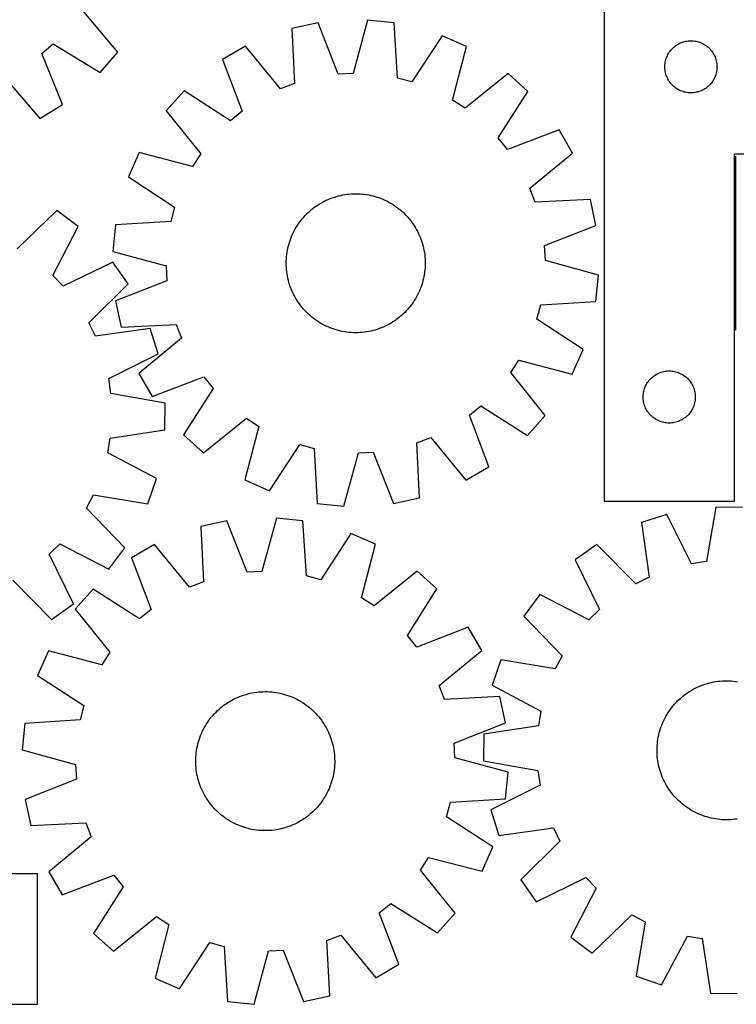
# Model space of a CAD drawing. Header units: millimetres. Extents: x 7 to 1493, y 7 to 2993.
# Tile 6 of 13: x 296 to 709, y 2116 to 2682. Entities that reach past the tile are written whole.
import ezdxf

# ---------------------------------------------------------------- set-up
doc = ezdxf.new("R2010")
doc.units = ezdxf.units.MM
doc.layers.add('COMMON', color=5, linetype='CONTINUOUS', true_color=0x0000ff)
doc.layers.add('CUT', color=7, linetype='CONTINUOUS', true_color=0x000000)

msp = doc.modelspace()

# ---------------------------------------------------------------- linework, layer by layer
at = {"layer": 'COMMON'}
msp.add_line((708.59915, 2603.580109), (708.59915, 2503.580109), dxfattribs=at)
at = {"layer": 'CUT'}
for p, q in [((632.84915, 2705.08011), (632.84915, 2405.08011)), ((352.833255, 2663.506791), (332.392011, 2687.819962)), ((468.178886, 2680.368729), (453.132557, 2677.153374)), ((479.757926, 2650.79001), (468.178886, 2680.368729)), ((496.676976, 2681.893425), (488.320024, 2651.248097)), ((511.980485, 2680.301837), (496.676976, 2681.893425)), ((513.85248, 2648.592684), (511.980485, 2680.301837)), ((453.132557, 2677.153374), (454.65455, 2645.425496)), ((539.554936, 2672.945514), (522.137076, 2646.382516)), ((553.617611, 2666.70278), (539.554936, 2672.945514)), ((676.142743, 2668.497416), (676.842342, 2668.824864)), ((676.842342, 2668.824864), (677.557869, 2669.115862)), ((677.557869, 2669.115862), (678.287428, 2669.369641)), ((678.287428, 2669.369641), (679.029083, 2669.585526)), ((679.029083, 2669.585526), (679.780869, 2669.762945)), ((679.780869, 2669.762945), (680.540792, 2669.901428)), ((680.540792, 2669.901428), (681.306835, 2670.000608)), ((681.306835, 2670.000608), (682.076969, 2670.060221)), ((682.076969, 2670.060221), (682.84915, 2670.08011)), ((682.84915, 2670.08011), (683.621332, 2670.060221)), ((683.621332, 2670.060221), (684.391465, 2670.000608)), ((684.391465, 2670.000608), (685.157509, 2669.901428)), ((685.157509, 2669.901428), (685.917431, 2669.762945)), ((685.917431, 2669.762945), (686.669217, 2669.585526)), ((686.669217, 2669.585526), (687.410873, 2669.369641)), ((687.410873, 2669.369641), (688.140432, 2669.115862)), ((688.140432, 2669.115862), (688.855959, 2668.824864)), ((688.855959, 2668.824864), (689.555557, 2668.497416)), ((309.144373, 2662.783705), (315.676829, 2668.337657)), ((315.676829, 2668.337657), (342.814597, 2651.829589)), ((342.814597, 2651.829589), (352.833255, 2663.506791)), ((426.500419, 2666.896909), (413.184109, 2659.189353)), ((446.653067, 2642.343995), (426.500419, 2666.896909)), ((545.599316, 2635.967106), (553.617611, 2666.70278)), ((669.989431, 2662.802002), (670.403995, 2663.453766)), ((670.403995, 2663.453766), (670.851562, 2664.083324)), ((670.851562, 2664.083324), (671.330944, 2664.689008)), ((671.330944, 2664.689008), (671.84087, 2665.26921)), ((671.84087, 2665.26921), (672.379988, 2665.822393)), ((672.379988, 2665.822393), (672.946868, 2666.347089)), ((672.946868, 2666.347089), (673.540008, 2666.841907)), ((673.540008, 2666.841907), (674.157834, 2667.305535)), ((674.157834, 2667.305535), (674.798707, 2667.736743)), ((674.798707, 2667.736743), (675.460929, 2668.134389)), ((675.460929, 2668.134389), (676.142743, 2668.497416)), ((689.555557, 2668.497416), (690.237371, 2668.134389)), ((690.237371, 2668.134389), (690.899593, 2667.736743)), ((690.899593, 2667.736743), (691.540467, 2667.305535)), ((691.540467, 2667.305535), (692.158292, 2666.841907)), ((692.158292, 2666.841907), (692.751432, 2666.347089)), ((692.751432, 2666.347089), (693.318313, 2665.822393)), ((693.318313, 2665.822393), (693.857431, 2665.26921)), ((693.857431, 2665.26921), (694.367357, 2664.689008)), ((694.367357, 2664.689008), (694.846739, 2664.083324)), ((694.846739, 2664.083324), (695.294305, 2663.453766)), ((695.294305, 2663.453766), (695.70887, 2662.802002)), ((321.071968, 2633.343813), (309.144373, 2662.783705)), ((413.184109, 2659.189353), (424.436064, 2629.484669)), ((667.97331, 2657.006085), (668.092181, 2657.769321)), ((668.092181, 2657.769321), (668.250185, 2658.525426)), ((668.250185, 2658.525426), (668.446902, 2659.272394)), ((668.446902, 2659.272394), (668.681812, 2660.008246)), ((668.681812, 2660.008246), (668.954291, 2660.731028)), ((668.954291, 2660.731028), (669.263616, 2661.438826)), ((669.263616, 2661.438826), (669.608968, 2662.129761)), ((669.608968, 2662.129761), (669.989431, 2662.802002)), ((695.70887, 2662.802002), (696.089332, 2662.129761)), ((696.089332, 2662.129761), (696.434684, 2661.438826)), ((696.434684, 2661.438826), (696.74401, 2660.731028)), ((696.74401, 2660.731028), (697.016489, 2660.008246)), ((697.016489, 2660.008246), (697.251398, 2659.272394)), ((697.251398, 2659.272394), (697.448116, 2658.525426)), ((697.448116, 2658.525426), (697.606119, 2657.769321)), ((697.606119, 2657.769321), (697.72499, 2657.006085)), ((667.854123, 2655.466329), (667.893887, 2656.237742)), ((667.854123, 2654.693891), (667.854123, 2655.466329)), ((667.893887, 2653.922478), (667.854123, 2654.693891)), ((667.893887, 2656.237742), (667.97331, 2657.006085)), ((667.97331, 2653.154135), (667.893887, 2653.922478)), ((668.092181, 2652.390899), (667.97331, 2653.154135)), ((668.250185, 2651.634794), (668.092181, 2652.390899)), ((668.446902, 2650.887825), (668.250185, 2651.634794)), ((697.448116, 2651.634794), (697.251398, 2650.887825)), ((697.606119, 2652.390899), (697.448116, 2651.634794)), ((697.72499, 2653.154135), (697.606119, 2652.390899)), ((697.72499, 2657.006085), (697.804413, 2656.237742)), ((697.804413, 2653.922478), (697.72499, 2653.154135)), ((697.804413, 2656.237742), (697.844177, 2655.466329)), ((697.844177, 2654.693891), (697.804413, 2653.922478)), ((697.844177, 2655.466329), (697.844177, 2654.693891)), ((287.226927, 2649.420207), (307.935205, 2625.33407)), ((488.320024, 2651.248097), (479.757926, 2650.79001)), ((522.137076, 2646.382516), (513.85248, 2648.592684)), ((577.569244, 2651.185528), (552.795456, 2631.30503)), ((589.014531, 2640.902729), (577.569244, 2651.185528)), ((668.681812, 2650.151974), (668.446902, 2650.887825)), ((668.954291, 2649.429192), (668.681812, 2650.151974)), ((669.263616, 2648.721394), (668.954291, 2649.429192)), ((669.608968, 2648.030459), (669.263616, 2648.721394)), ((669.989431, 2647.358218), (669.608968, 2648.030459)), ((670.403995, 2646.706454), (669.989431, 2647.358218)), ((670.851562, 2646.076896), (670.403995, 2646.706454)), ((671.330944, 2645.471212), (670.851562, 2646.076896)), ((694.846739, 2646.076896), (694.367357, 2645.471212)), ((695.294305, 2646.706454), (694.846739, 2646.076896)), ((695.70887, 2647.358218), (695.294305, 2646.706454)), ((696.089332, 2648.030459), (695.70887, 2647.358218)), ((696.434684, 2648.721394), (696.089332, 2648.030459)), ((696.74401, 2649.429192), (696.434684, 2648.721394)), ((697.016489, 2650.151974), (696.74401, 2649.429192)), ((697.251398, 2650.887825), (697.016489, 2650.151974)), ((391.024863, 2641.205091), (380.742065, 2629.759804)), ((417.778437, 2624.081394), (391.024863, 2641.205091)), ((454.65455, 2645.425496), (446.653067, 2642.343995)), ((571.890833, 2614.149155), (589.014531, 2640.902729)), ((671.84087, 2644.89101), (671.330944, 2645.471212)), ((672.379988, 2644.337827), (671.84087, 2644.89101)), ((672.946868, 2643.813131), (672.379988, 2644.337827)), ((673.540008, 2643.318313), (672.946868, 2643.813131)), ((674.157834, 2642.854685), (673.540008, 2643.318313)), ((674.798707, 2642.423477), (674.157834, 2642.854685)), ((675.460929, 2642.025831), (674.798707, 2642.423477)), ((676.142743, 2641.662804), (675.460929, 2642.025831)), ((676.842342, 2641.335356), (676.142743, 2641.662804)), ((677.557869, 2641.044358), (676.842342, 2641.335356)), ((678.287428, 2640.790579), (677.557869, 2641.044358)), ((679.029083, 2640.574694), (678.287428, 2640.790579)), ((679.780869, 2640.397275), (679.029083, 2640.574694)), ((680.540792, 2640.258792), (679.780869, 2640.397275)), ((681.306835, 2640.159612), (680.540792, 2640.258792)), ((685.157509, 2640.258792), (684.391465, 2640.159612)), ((685.917431, 2640.397275), (685.157509, 2640.258792)), ((686.669217, 2640.574694), (685.917431, 2640.397275)), ((687.410873, 2640.790579), (686.669217, 2640.574694)), ((688.140432, 2641.044358), (687.410873, 2640.790579)), ((688.855959, 2641.335356), (688.140432, 2641.044358)), ((689.555557, 2641.662804), (688.855959, 2641.335356)), ((690.237371, 2642.025831), (689.555557, 2641.662804)), ((690.899593, 2642.423477), (690.237371, 2642.025831)), ((691.540467, 2642.854685), (690.899593, 2642.423477)), ((692.158292, 2643.318313), (691.540467, 2642.854685)), ((692.751432, 2643.813131), (692.158292, 2643.318313)), ((693.318313, 2644.337827), (692.751432, 2643.813131)), ((693.857431, 2644.89101), (693.318313, 2644.337827)), ((694.367357, 2645.471212), (693.857431, 2644.89101)), ((552.795456, 2631.30503), (545.599316, 2635.967106)), ((682.076969, 2640.099999), (681.306835, 2640.159612)), ((682.84915, 2640.08011), (682.076969, 2640.099999)), ((683.621332, 2640.099999), (682.84915, 2640.08011)), ((684.391465, 2640.159612), (683.621332, 2640.099999)), ((307.935205, 2625.33407), (321.071968, 2633.343813)), ((380.742065, 2629.759804), (400.622562, 2604.986016)), ((424.436064, 2629.484669), (417.778437, 2624.081394)), ((606.998792, 2618.743484), (577.294108, 2607.491529)), ((614.706348, 2605.427173), (606.998792, 2618.743484)), ((577.294108, 2607.491529), (571.890833, 2614.149155)), ((365.224812, 2605.808172), (358.982078, 2591.745497)), ((395.960487, 2597.789877), (365.224812, 2605.808172)), ((400.622562, 2604.986016), (395.960487, 2597.789877)), ((590.153435, 2585.274526), (614.706348, 2605.427173)), ((707.84915, 2405.08011), (707.84915, 2605.08011)), ((707.84915, 2605.08011), (882.84915, 2605.08011)), ((358.982078, 2591.745497), (385.545076, 2574.327636)), ((593.234935, 2577.273043), (590.153435, 2585.274526)), ((471.763345, 2577.727029), (472.892637, 2578.278126)), ((472.892637, 2578.278126), (474.038681, 2578.793479)), ((474.038681, 2578.793479), (475.200348, 2579.27258)), ((475.200348, 2579.27258), (476.37649, 2579.714956)), ((476.37649, 2579.714956), (477.565947, 2580.12017)), ((477.565947, 2580.12017), (478.767546, 2580.487822)), ((478.767546, 2580.487822), (479.980099, 2580.817549)), ((479.980099, 2580.817549), (481.202412, 2581.109027)), ((481.202412, 2581.109027), (482.433276, 2581.361967)), ((482.433276, 2581.361967), (483.671479, 2581.57612)), ((483.671479, 2581.57612), (484.915797, 2581.751274)), ((484.915797, 2581.751274), (486.165003, 2581.887257)), ((486.165003, 2581.887257), (487.417864, 2581.983935)), ((487.417864, 2581.983935), (488.673143, 2582.041211)), ((488.673143, 2582.041211), (489.929602, 2582.05903)), ((489.929602, 2582.05903), (491.186001, 2582.037374)), ((491.186001, 2582.037374), (492.4411, 2581.976264)), ((492.4411, 2581.976264), (493.693659, 2581.87576)), ((493.693659, 2581.87576), (494.942444, 2581.735962)), ((494.942444, 2581.735962), (496.186222, 2581.557008)), ((496.186222, 2581.557008), (497.423764, 2581.339074)), ((497.423764, 2581.339074), (498.653851, 2581.082376)), ((498.653851, 2581.082376), (499.875267, 2580.787166)), ((499.875267, 2580.787166), (501.086808, 2580.453737)), ((501.086808, 2580.453737), (502.287278, 2580.082416)), ((502.287278, 2580.082416), (503.475492, 2579.673571)), ((503.475492, 2579.673571), (504.650278, 2579.227605)), ((504.650278, 2579.227605), (505.810475, 2578.744958)), ((505.810475, 2578.744958), (506.95494, 2578.226107)), ((506.95494, 2578.226107), (508.082543, 2577.671563)), ((624.962814, 2578.795036), (593.234935, 2577.273043)), ((628.178168, 2563.748706), (624.962814, 2578.795036)), ((317.780853, 2572.337629), (294.910443, 2550.294057)), ((330.110825, 2563.134242), (317.780853, 2572.337629)), ((385.545076, 2574.327636), (383.334909, 2566.04304)), ((463.461894, 2572.103881), (464.418654, 2572.918508)), ((464.418654, 2572.918508), (465.40053, 2573.70268)), ((465.40053, 2573.70268), (466.406553, 2574.455624)), ((466.406553, 2574.455624), (467.43573, 2575.176597)), ((467.43573, 2575.176597), (468.487046, 2575.864886)), ((468.487046, 2575.864886), (469.559463, 2576.519813)), ((469.559463, 2576.519813), (470.651922, 2577.140731)), ((470.651922, 2577.140731), (471.763345, 2577.727029)), ((508.082543, 2577.671563), (509.192171, 2577.081874)), ((509.192171, 2577.081874), (510.282728, 2576.457622)), ((510.282728, 2576.457622), (511.35314, 2575.799423)), ((511.35314, 2575.799423), (512.402348, 2575.107925)), ((512.402348, 2575.107925), (513.429319, 2574.383813)), ((513.429319, 2574.383813), (514.433037, 2573.6278)), ((514.433037, 2573.6278), (515.412514, 2572.840632)), ((515.412514, 2572.840632), (516.366781, 2572.023087)), ((457.54378, 2565.619879), (458.299793, 2566.623598)), ((458.299793, 2566.623598), (459.08696, 2567.603074)), ((459.08696, 2567.603074), (459.904505, 2568.557342)), ((459.904505, 2568.557342), (460.751621, 2569.485459)), ((460.751621, 2569.485459), (461.627472, 2570.386509)), ((461.627472, 2570.386509), (462.531194, 2571.259604)), ((462.531194, 2571.259604), (463.461894, 2572.103881)), ((516.366781, 2572.023087), (517.294898, 2571.175971)), ((517.294898, 2571.175971), (518.195949, 2570.30012)), ((518.195949, 2570.30012), (519.069044, 2569.396399)), ((519.069044, 2569.396399), (519.913321, 2568.465699)), ((519.913321, 2568.465699), (520.727948, 2567.508939)), ((520.727948, 2567.508939), (521.51212, 2566.527062)), ((315.481833, 2534.939076), (330.110825, 2563.134242)), ((351.625756, 2564.171046), (350.034168, 2548.867537)), ((383.334909, 2566.04304), (351.625756, 2564.171046)), ((454.256029, 2560.273104), (454.845718, 2561.382731)), ((454.845718, 2561.382731), (455.469971, 2562.473289)), ((455.469971, 2562.473289), (456.12817, 2563.5437)), ((456.12817, 2563.5437), (456.819667, 2564.592909)), ((456.819667, 2564.592909), (457.54378, 2565.619879)), ((521.51212, 2566.527062), (522.265064, 2565.521039)), ((522.265064, 2565.521039), (522.986036, 2564.491862)), ((522.986036, 2564.491862), (523.674325, 2563.440546)), ((523.674325, 2563.440546), (524.329252, 2562.36813)), ((524.329252, 2562.36813), (524.950171, 2561.275671)), ((524.950171, 2561.275671), (525.536468, 2560.164247)), ((598.59945, 2552.169667), (628.178168, 2563.748706)), ((451.845176, 2554.477838), (452.254021, 2555.666053)), ((452.254021, 2555.666053), (452.699987, 2556.840838)), ((452.699987, 2556.840838), (453.182634, 2558.001036)), ((453.182634, 2558.001036), (453.701485, 2559.145501)), ((453.701485, 2559.145501), (454.256029, 2560.273104)), ((525.536468, 2560.164247), (526.087565, 2559.034956)), ((526.087565, 2559.034956), (526.602918, 2557.888911)), ((526.602918, 2557.888911), (527.082019, 2556.727245)), ((527.082019, 2556.727245), (527.524395, 2555.551103)), ((527.524395, 2555.551103), (527.929609, 2554.361645)), ((450.370584, 2548.376782), (450.588518, 2549.614325)), ((450.588518, 2549.614325), (450.845217, 2550.844411)), ((450.845217, 2550.844411), (451.140426, 2552.065828)), ((451.140426, 2552.065828), (451.473856, 2553.277369)), ((451.473856, 2553.277369), (451.845176, 2554.477838)), ((527.929609, 2554.361645), (528.297261, 2553.160047)), ((528.297261, 2553.160047), (528.626989, 2551.947493)), ((528.626989, 2551.947493), (528.918466, 2550.725181)), ((528.918466, 2550.725181), (529.171407, 2549.494316)), ((599.057536, 2543.607568), (598.59945, 2552.169667)), ((350.034168, 2548.867537), (380.679496, 2540.510585)), ((449.890219, 2543.376562), (449.951329, 2544.63166)), ((449.951329, 2544.63166), (450.051833, 2545.88422)), ((450.051833, 2545.88422), (450.19163, 2547.133005)), ((450.19163, 2547.133005), (450.370584, 2548.376782)), ((529.171407, 2549.494316), (529.38556, 2548.256114)), ((529.38556, 2548.256114), (529.560714, 2547.011795)), ((529.560714, 2547.011795), (529.696697, 2545.762589)), ((529.696697, 2545.762589), (529.793374, 2544.509729)), ((529.793374, 2544.509729), (529.850651, 2543.254449)), ((350.029047, 2542.695791), (321.466156, 2528.798454)), ((358.911544, 2530.132679), (350.029047, 2542.695791)), ((380.679496, 2540.510585), (381.137582, 2531.948486)), ((449.868563, 2542.120163), (449.890219, 2543.376562)), ((449.886381, 2540.863704), (449.868563, 2542.120163)), ((449.943658, 2539.608425), (449.886381, 2540.863704)), ((450.040335, 2538.355564), (449.943658, 2539.608425)), ((450.176318, 2537.106358), (450.040335, 2538.355564)), ((529.685199, 2538.233933), (529.545402, 2536.985148)), ((529.785703, 2539.486493), (529.685199, 2538.233933)), ((529.846813, 2540.741591), (529.785703, 2539.486493)), ((529.868469, 2541.99799), (529.846813, 2540.741591)), ((529.850651, 2543.254449), (529.868469, 2541.99799)), ((629.702864, 2535.250616), (599.057536, 2543.607568)), ((321.466156, 2528.798454), (315.481833, 2534.939076)), ((450.351472, 2535.86204), (450.176318, 2537.106358)), ((450.565625, 2534.623837), (450.351472, 2535.86204)), ((450.818565, 2533.392972), (450.565625, 2534.623837)), ((451.110043, 2532.17066), (450.818565, 2533.392972)), ((528.891815, 2533.273742), (528.596606, 2532.052325)), ((529.148514, 2534.503828), (528.891815, 2533.273742)), ((529.366447, 2535.741371), (529.148514, 2534.503828)), ((529.545402, 2536.985148), (529.366447, 2535.741371)), ((628.111276, 2519.947107), (629.702864, 2535.250616)), ((336.285761, 2507.83809), (358.911544, 2530.132679)), ((381.137582, 2531.948486), (351.558863, 2520.369447)), ((451.439771, 2530.958106), (451.110043, 2532.17066)), ((451.807423, 2529.756508), (451.439771, 2530.958106)), ((452.212637, 2528.567051), (451.807423, 2529.756508)), ((452.655013, 2527.390908), (452.212637, 2528.567051)), ((453.134113, 2526.229242), (452.655013, 2527.390908)), ((527.037045, 2527.277315), (526.554398, 2526.117117)), ((527.483011, 2528.452101), (527.037045, 2527.277315)), ((527.891856, 2529.640315), (527.483011, 2528.452101)), ((528.263176, 2530.840785), (527.891856, 2529.640315)), ((528.596606, 2532.052325), (528.263176, 2530.840785)), ((453.649467, 2525.083197), (453.134113, 2526.229242)), ((454.200564, 2523.953906), (453.649467, 2525.083197)), ((454.786861, 2522.842482), (454.200564, 2523.953906)), ((455.40778, 2521.750023), (454.786861, 2522.842482)), ((456.062707, 2520.677607), (455.40778, 2521.750023)), ((524.267061, 2521.644864), (523.608862, 2520.574453)), ((524.891314, 2522.735422), (524.267061, 2521.644864)), ((525.481003, 2523.845049), (524.891314, 2522.735422)), ((526.035547, 2524.972652), (525.481003, 2523.845049)), ((526.554398, 2526.117117), (526.035547, 2524.972652)), ((351.558863, 2520.369447), (354.774218, 2505.323117)), ((456.750996, 2519.626291), (456.062707, 2520.677607)), ((457.471968, 2518.597114), (456.750996, 2519.626291)), ((458.224912, 2517.591091), (457.471968, 2518.597114)), ((459.009084, 2516.609215), (458.224912, 2517.591091)), ((459.823711, 2515.652454), (459.009084, 2516.609215)), ((460.667988, 2514.721754), (459.823711, 2515.652454)), ((519.832527, 2515.560811), (518.985411, 2514.632694)), ((520.650072, 2516.515079), (519.832527, 2515.560811)), ((521.437239, 2517.494555), (520.650072, 2516.515079)), ((522.193252, 2518.498274), (521.437239, 2517.494555)), ((522.917365, 2519.525244), (522.193252, 2518.498274)), ((523.608862, 2520.574453), (522.917365, 2519.525244)), ((594.191956, 2509.790517), (596.402123, 2518.075113)), ((596.402123, 2518.075113), (628.111276, 2519.947107)), ((461.541083, 2513.818033), (460.667988, 2514.721754)), ((462.442134, 2512.942182), (461.541083, 2513.818033)), ((463.370251, 2512.095066), (462.442134, 2512.942182)), ((464.324518, 2511.277521), (463.370251, 2512.095066)), ((465.303995, 2510.490353), (464.324518, 2511.277521)), ((466.307713, 2509.73434), (465.303995, 2510.490353)), ((514.336502, 2510.415473), (513.330479, 2509.662529)), ((515.318378, 2511.199645), (514.336502, 2510.415473)), ((516.275138, 2512.014272), (515.318378, 2511.199645)), ((517.205838, 2512.858549), (516.275138, 2512.014272)), ((518.10956, 2513.731644), (517.205838, 2512.858549)), ((518.985411, 2514.632694), (518.10956, 2513.731644)), ((340.079633, 2500.148754), (336.285761, 2507.83809)), ((371.539071, 2504.539488), (340.079633, 2500.148754)), ((354.774218, 2505.323117), (386.502097, 2506.84511)), ((376.104612, 2489.846416), (371.539071, 2504.539488)), ((386.502097, 2506.84511), (389.583597, 2498.843628)), ((467.334684, 2509.010228), (466.307713, 2509.73434)), ((468.383892, 2508.318731), (467.334684, 2509.010228)), ((469.454303, 2507.660531), (468.383892, 2508.318731)), ((470.544861, 2507.036279), (469.454303, 2507.660531)), ((471.654489, 2506.44659), (470.544861, 2507.036279)), ((472.782092, 2505.892046), (471.654489, 2506.44659)), ((473.926557, 2505.373195), (472.782092, 2505.892046)), ((475.086754, 2504.890548), (473.926557, 2505.373195)), ((476.26154, 2504.444582), (475.086754, 2504.890548)), ((477.449754, 2504.035737), (476.26154, 2504.444582)), ((503.360542, 2504.403197), (502.171085, 2503.997984)), ((504.536684, 2504.845573), (503.360542, 2504.403197)), ((505.698351, 2505.324674), (504.536684, 2504.845573)), ((506.844395, 2505.840027), (505.698351, 2505.324674)), ((507.973686, 2506.391125), (506.844395, 2505.840027)), ((509.08511, 2506.977422), (507.973686, 2506.391125)), ((510.177569, 2507.59834), (509.08511, 2506.977422)), ((511.249986, 2508.253267), (510.177569, 2507.59834)), ((512.301302, 2508.941557), (511.249986, 2508.253267)), ((513.330479, 2509.662529), (512.301302, 2508.941557)), ((620.754954, 2492.372656), (594.191956, 2509.790517)), ((389.583597, 2498.843628), (365.030684, 2478.69098)), ((478.650224, 2503.664416), (477.449754, 2504.035737)), ((479.861765, 2503.330987), (478.650224, 2503.664416)), ((481.083181, 2503.035777), (479.861765, 2503.330987)), ((482.313268, 2502.779079), (481.083181, 2503.035777)), ((483.55081, 2502.561145), (482.313268, 2502.779079)), ((484.794588, 2502.382191), (483.55081, 2502.561145)), ((486.043373, 2502.242393), (484.794588, 2502.382191)), ((487.295932, 2502.14189), (486.043373, 2502.242393)), ((488.551031, 2502.08078), (487.295932, 2502.14189)), ((489.80743, 2502.059123), (488.551031, 2502.08078)), ((491.063889, 2502.076942), (489.80743, 2502.059123)), ((492.319168, 2502.134218), (491.063889, 2502.076942)), ((493.572029, 2502.230896), (492.319168, 2502.134218)), ((494.821235, 2502.366879), (493.572029, 2502.230896)), ((496.065553, 2502.542033), (494.821235, 2502.366879)), ((497.303755, 2502.756186), (496.065553, 2502.542033)), ((498.53462, 2503.009126), (497.303755, 2502.756186)), ((499.756933, 2503.300604), (498.53462, 2503.009126)), ((500.969486, 2503.630331), (499.756933, 2503.300604)), ((502.171085, 2503.997984), (500.969486, 2503.630331)), ((347.696806, 2475.634754), (376.104612, 2489.846416)), ((614.51222, 2478.309982), (620.754954, 2492.372656)), ((579.11447, 2479.132137), (583.776545, 2486.328277)), ((583.776545, 2486.328277), (614.51222, 2478.309982)), ((365.030684, 2478.69098), (372.73824, 2465.374669)), ((372.73824, 2465.374669), (402.442924, 2476.626624)), ((402.442924, 2476.626624), (407.846199, 2469.968998)), ((598.994967, 2454.358349), (579.11447, 2479.132137)), ((659.879988, 2475.822393), (660.446868, 2476.347089)), ((660.446868, 2476.347089), (661.040008, 2476.841907)), ((661.040008, 2476.841907), (661.657834, 2477.305535)), ((661.657834, 2477.305535), (662.298707, 2477.736743)), ((662.298707, 2477.736743), (662.960929, 2478.134389)), ((662.960929, 2478.134389), (663.642743, 2478.497416)), ((663.642743, 2478.497416), (664.342342, 2478.824864)), ((664.342342, 2478.824864), (665.057869, 2479.115862)), ((665.057869, 2479.115862), (665.787428, 2479.369641)), ((665.787428, 2479.369641), (666.529083, 2479.585526)), ((666.529083, 2479.585526), (667.280869, 2479.762945)), ((667.280869, 2479.762945), (668.040792, 2479.901428)), ((668.040792, 2479.901428), (668.806835, 2480.000608)), ((668.806835, 2480.000608), (669.576969, 2480.060221)), ((669.576969, 2480.060221), (670.34915, 2480.08011)), ((670.34915, 2480.08011), (671.121332, 2480.060221)), ((671.121332, 2480.060221), (671.891465, 2480.000608)), ((671.891465, 2480.000608), (672.657509, 2479.901428)), ((672.657509, 2479.901428), (673.417431, 2479.762945)), ((673.417431, 2479.762945), (674.169217, 2479.585526)), ((674.169217, 2479.585526), (674.910873, 2479.369641)), ((674.910873, 2479.369641), (675.640432, 2479.115862)), ((675.640432, 2479.115862), (676.355959, 2478.824864)), ((676.355959, 2478.824864), (677.055557, 2478.497416)), ((677.055557, 2478.497416), (677.737371, 2478.134389)), ((677.737371, 2478.134389), (678.399593, 2477.736743)), ((678.399593, 2477.736743), (679.040467, 2477.305535)), ((679.040467, 2477.305535), (679.658292, 2476.841907)), ((679.658292, 2476.841907), (680.251432, 2476.347089)), ((680.251432, 2476.347089), (680.818313, 2475.822393)), ((348.928858, 2467.149389), (347.696806, 2475.634754)), ((656.181812, 2470.008246), (656.454291, 2470.731028)), ((656.454291, 2470.731028), (656.763616, 2471.438826)), ((656.763616, 2471.438826), (657.108968, 2472.129761)), ((657.108968, 2472.129761), (657.489431, 2472.802002)), ((657.489431, 2472.802002), (657.903995, 2473.453766)), ((657.903995, 2473.453766), (658.351562, 2474.083324)), ((658.351562, 2474.083324), (658.830944, 2474.689008)), ((658.830944, 2474.689008), (659.34087, 2475.26921)), ((659.34087, 2475.26921), (659.879988, 2475.822393)), ((680.818313, 2475.822393), (681.357431, 2475.26921)), ((681.357431, 2475.26921), (681.867357, 2474.689008)), ((681.867357, 2474.689008), (682.346739, 2474.083324)), ((682.346739, 2474.083324), (682.794305, 2473.453766)), ((682.794305, 2473.453766), (683.20887, 2472.802002)), ((683.20887, 2472.802002), (683.589332, 2472.129761)), ((683.589332, 2472.129761), (683.934684, 2471.438826)), ((683.934684, 2471.438826), (684.24401, 2470.731028)), ((684.24401, 2470.731028), (684.516489, 2470.008246)), ((380.205372, 2461.603725), (348.928858, 2467.149389)), ((407.846199, 2469.968998), (390.722501, 2443.215424)), ((655.354123, 2465.466329), (655.393887, 2466.237742)), ((655.354123, 2464.693891), (655.354123, 2465.466329)), ((655.393887, 2463.922478), (655.354123, 2464.693891)), ((655.393887, 2466.237742), (655.47331, 2467.006085)), ((655.47331, 2467.006085), (655.592181, 2467.769321)), ((655.592181, 2467.769321), (655.750185, 2468.525426)), ((655.750185, 2468.525426), (655.946902, 2469.272394)), ((655.946902, 2469.272394), (656.181812, 2470.008246)), ((684.516489, 2470.008246), (684.751398, 2469.272394)), ((684.751398, 2469.272394), (684.948116, 2468.525426)), ((684.948116, 2468.525426), (685.106119, 2467.769321)), ((685.106119, 2467.769321), (685.22499, 2467.006085)), ((685.22499, 2467.006085), (685.304413, 2466.237742)), ((685.304413, 2466.237742), (685.344177, 2465.466329)), ((685.344177, 2464.693891), (685.304413, 2463.922478)), ((685.344177, 2465.466329), (685.344177, 2464.693891)), ((380.007051, 2446.218953), (380.205372, 2461.603725)), ((555.300968, 2454.633484), (561.958595, 2460.036759)), ((561.958595, 2460.036759), (588.712169, 2442.913062)), ((655.47331, 2463.154135), (655.393887, 2463.922478)), ((655.592181, 2462.390899), (655.47331, 2463.154135)), ((655.750185, 2461.634794), (655.592181, 2462.390899)), ((655.946902, 2460.887825), (655.750185, 2461.634794)), ((656.181812, 2460.151974), (655.946902, 2460.887825)), ((656.454291, 2459.429192), (656.181812, 2460.151974)), ((656.763616, 2458.721394), (656.454291, 2459.429192)), ((684.24401, 2459.429192), (683.934684, 2458.721394)), ((684.516489, 2460.151974), (684.24401, 2459.429192)), ((684.751398, 2460.887825), (684.516489, 2460.151974)), ((684.948116, 2461.634794), (684.751398, 2460.887825)), ((685.106119, 2462.390899), (684.948116, 2461.634794)), ((685.22499, 2463.154135), (685.106119, 2462.390899)), ((685.304413, 2463.922478), (685.22499, 2463.154135)), ((566.552923, 2424.9288), (555.300968, 2454.633484)), ((588.712169, 2442.913062), (598.994967, 2454.358349)), ((657.108968, 2458.030459), (656.763616, 2458.721394)), ((657.489431, 2457.358218), (657.108968, 2458.030459)), ((657.903995, 2456.706454), (657.489431, 2457.358218)), ((658.351562, 2456.076896), (657.903995, 2456.706454)), ((658.830944, 2455.471212), (658.351562, 2456.076896)), ((659.34087, 2454.89101), (658.830944, 2455.471212)), ((659.879988, 2454.337827), (659.34087, 2454.89101)), ((660.446868, 2453.813131), (659.879988, 2454.337827)), ((661.040008, 2453.318313), (660.446868, 2453.813131)), ((661.657834, 2452.854685), (661.040008, 2453.318313)), ((679.658292, 2453.318313), (679.040467, 2452.854685)), ((680.251432, 2453.813131), (679.658292, 2453.318313)), ((680.818313, 2454.337827), (680.251432, 2453.813131)), ((681.357431, 2454.89101), (680.818313, 2454.337827)), ((681.867357, 2455.471212), (681.357431, 2454.89101)), ((682.346739, 2456.076896), (681.867357, 2455.471212)), ((682.794305, 2456.706454), (682.346739, 2456.076896)), ((683.20887, 2457.358218), (682.794305, 2456.706454)), ((683.589332, 2458.030459), (683.20887, 2457.358218)), ((683.934684, 2458.721394), (683.589332, 2458.030459)), ((402.167788, 2432.932625), (426.941576, 2452.813123)), ((434.137716, 2448.151047), (426.119421, 2417.415373)), ((426.941576, 2452.813123), (434.137716, 2448.151047)), ((662.298707, 2452.423477), (661.657834, 2452.854685)), ((662.960929, 2452.025831), (662.298707, 2452.423477)), ((663.642743, 2451.662804), (662.960929, 2452.025831)), ((664.342342, 2451.335356), (663.642743, 2451.662804)), ((665.057869, 2451.044358), (664.342342, 2451.335356)), ((665.787428, 2450.790579), (665.057869, 2451.044358)), ((666.529083, 2450.574694), (665.787428, 2450.790579)), ((667.280869, 2450.397275), (666.529083, 2450.574694)), ((668.040792, 2450.258792), (667.280869, 2450.397275)), ((668.806835, 2450.159612), (668.040792, 2450.258792)), ((669.576969, 2450.099999), (668.806835, 2450.159612)), ((670.34915, 2450.08011), (669.576969, 2450.099999)), ((671.121332, 2450.099999), (670.34915, 2450.08011)), ((671.891465, 2450.159612), (671.121332, 2450.099999)), ((672.657509, 2450.258792), (671.891465, 2450.159612)), ((673.417431, 2450.397275), (672.657509, 2450.258792)), ((674.169217, 2450.574694), (673.417431, 2450.397275)), ((674.910873, 2450.790579), (674.169217, 2450.574694)), ((675.640432, 2451.044358), (674.910873, 2450.790579)), ((676.355959, 2451.335356), (675.640432, 2451.044358)), ((677.055557, 2451.662804), (676.355959, 2451.335356)), ((677.737371, 2452.025831), (677.055557, 2451.662804)), ((678.399593, 2452.423477), (677.737371, 2452.025831)), ((679.040467, 2452.854685), (678.399593, 2452.423477)), ((348.597977, 2441.481354), (380.007051, 2446.218953)), ((390.722501, 2443.215424), (402.167788, 2432.932625)), ((347.147606, 2433.030567), (348.597977, 2441.481354)), ((440.182096, 2411.172639), (457.599956, 2437.735637)), ((457.599956, 2437.735637), (465.884552, 2435.525469)), ((525.082482, 2438.692658), (533.083965, 2441.774158)), ((526.604475, 2406.964779), (525.082482, 2438.692658)), ((533.083965, 2441.774158), (553.236613, 2417.221244)), ((375.179635, 2418.091353), (347.147606, 2433.030567)), ((465.884552, 2435.525469), (467.756546, 2403.816316)), ((483.060056, 2402.224729), (491.417008, 2432.870056)), ((491.417008, 2432.870056), (499.979106, 2433.328143)), ((499.979106, 2433.328143), (511.558146, 2403.749424)), ((553.236613, 2417.221244), (566.552923, 2424.9288)), ((370.236864, 2403.52085), (375.179635, 2418.091353)), ((426.119421, 2417.415373), (440.182096, 2411.172639)), ((334.910239, 2401.132077), (338.901061, 2408.721063)), ((338.901061, 2408.721063), (370.236864, 2403.52085)), ((467.756546, 2403.816316), (483.060056, 2402.224729)), ((511.558146, 2403.749424), (526.604475, 2406.964779)), ((632.84915, 2405.08011), (707.84915, 2405.08011)), ((356.953812, 2378.261666), (334.910239, 2401.132077)), ((668.993817, 2397.503937), (654.307607, 2392.916371)), ((683.248057, 2369.117472), (668.993817, 2397.503937)), ((697.230328, 2401.64704), (691.731565, 2370.362245)), ((712.61538, 2401.471786), (697.230328, 2401.64704)), ((415.687551, 2393.791081), (400.65028, 2390.533625)), ((427.349334, 2364.244887), (415.687551, 2393.791081)), ((444.181262, 2395.395534), (435.910117, 2364.726936)), ((459.489166, 2393.846787), (444.181262, 2395.395534)), ((461.449905, 2362.142997), (459.489166, 2393.846787)), ((654.307607, 2392.916371), (658.745506, 2361.463552)), ((400.65028, 2390.533625), (402.261071, 2358.81013)), ((487.084099, 2386.567672), (469.740654, 2359.956026)), ((501.164191, 2380.364323), (487.084099, 2386.567672)), ((313.414636, 2374.576364), (319.555259, 2380.560687)), ((319.555259, 2380.560687), (347.750424, 2365.931695)), ((374.046954, 2380.202658), (360.752269, 2372.457861)), ((394.268245, 2355.706247), (374.046954, 2380.202658)), ((493.231955, 2349.606326), (501.164191, 2380.364323)), ((628.733378, 2380.250485), (616.183598, 2371.349161)), ((651.061866, 2357.658155), (628.733378, 2380.250485)), ((327.311974, 2346.013472), (313.414636, 2374.576364)), ((347.750424, 2365.931695), (356.953812, 2378.261666)), ((360.752269, 2372.457861), (372.087321, 2342.784787)), ((616.183598, 2371.349161), (630.123746, 2342.80714)), ((691.731565, 2370.362245), (683.248057, 2369.117472)), ((435.910117, 2364.726936), (427.349334, 2364.244887)), ((525.159162, 2364.91417), (500.441115, 2344.96441)), ((536.633185, 2354.663446), (525.159162, 2364.91417)), ((292.454273, 2359.756759), (314.748861, 2337.130976)), ((402.261071, 2358.81013), (394.268245, 2355.706247)), ((469.740654, 2359.956026), (461.449905, 2362.142997)), ((658.745506, 2361.463552), (651.061866, 2357.658155)), ((338.643447, 2354.411648), (328.392723, 2342.937624)), ((365.444844, 2337.362899), (338.643447, 2354.411648)), ((519.584436, 2327.862049), (536.633185, 2354.663446)), ((595.775035, 2351.400317), (586.590145, 2339.05656)), ((623.992103, 2336.813616), (595.775035, 2351.400317)), ((314.748861, 2337.130976), (327.311974, 2346.013472)), ((500.441115, 2344.96441), (493.231955, 2349.606326)), ((328.392723, 2342.937624), (348.342483, 2318.219578)), ((372.087321, 2342.784787), (365.444844, 2337.362899)), ((630.123746, 2342.80714), (623.992103, 2336.813616)), ((586.590145, 2339.05656), (608.667984, 2316.219227)), ((554.679398, 2332.554624), (525.006324, 2321.219572)), ((562.424195, 2319.259939), (554.679398, 2332.554624)), ((525.006324, 2321.219572), (519.584436, 2327.862049)), ((312.94257, 2318.942654), (306.739221, 2304.862562)), ((343.700567, 2311.010417), (312.94257, 2318.942654)), ((348.342483, 2318.219578), (343.700567, 2311.010417)), ((537.927784, 2299.038648), (562.424195, 2319.259939)), ((573.344981, 2313.777488), (568.424062, 2299.199591)), ((604.688546, 2308.624265), (573.344981, 2313.777488)), ((608.667984, 2316.219227), (604.688546, 2308.624265)), ((306.739221, 2304.862562), (333.350867, 2287.519117)), ((692.306879, 2300.230983), (693.520093, 2300.558273)), ((693.520093, 2300.558273), (694.742989, 2300.847294)), ((694.742989, 2300.847294), (695.974359, 2301.09776)), ((695.974359, 2301.09776), (697.212989, 2301.309425)), ((697.212989, 2301.309425), (698.457657, 2301.482078)), ((698.457657, 2301.482078), (699.707134, 2301.61555)), ((699.707134, 2301.61555), (700.960186, 2301.70971)), ((700.960186, 2301.70971), (702.215578, 2301.764464)), ((702.215578, 2301.764464), (703.472071, 2301.779757)), ((703.472071, 2301.779757), (704.728423, 2301.755576)), ((704.728423, 2301.755576), (705.983397, 2301.691944)), ((705.983397, 2301.691944), (707.235752, 2301.588924)), ((707.235752, 2301.588924), (708.484253, 2301.446617)), ((708.484253, 2301.446617), (709.727668, 2301.265164)), ((428.988847, 2294.56822), (430.218999, 2294.824604)), ((430.218999, 2294.824604), (431.456597, 2295.042221)), ((431.456597, 2295.042221), (432.70042, 2295.220858)), ((432.70042, 2295.220858), (433.94924, 2295.360337)), ((433.94924, 2295.360337), (435.201826, 2295.46052)), ((435.201826, 2295.46052), (436.45694, 2295.52131)), ((436.45694, 2295.52131), (437.713344, 2295.542645)), ((437.713344, 2295.542645), (438.969799, 2295.524506)), ((438.969799, 2295.524506), (440.225063, 2295.466909)), ((440.225063, 2295.466909), (441.477899, 2295.369912)), ((441.477899, 2295.369912), (442.727071, 2295.23361)), ((442.727071, 2295.23361), (443.971344, 2295.058137)), ((443.971344, 2295.058137), (445.209492, 2294.843668)), ((445.209492, 2294.843668), (446.440292, 2294.590414)), ((541.031668, 2291.045822), (537.927784, 2299.038648)), ((568.424062, 2299.199591), (596.478459, 2284.302424)), ((679.93379, 2294.223637), (680.964414, 2294.94254)), ((680.964414, 2294.94254), (682.01711, 2295.628715)), ((682.01711, 2295.628715), (683.090841, 2296.281486)), ((683.090841, 2296.281486), (684.184546, 2296.900208)), ((684.184546, 2296.900208), (685.297145, 2297.484271)), ((685.297145, 2297.484271), (686.427542, 2298.033097)), ((686.427542, 2298.033097), (687.574619, 2298.546147)), ((687.574619, 2298.546147), (688.737246, 2299.022912)), ((688.737246, 2299.022912), (689.914275, 2299.462923)), ((689.914275, 2299.462923), (691.104544, 2299.865746)), ((691.104544, 2299.865746), (692.306879, 2300.230983)), ((415.238824, 2288.59728), (416.288209, 2289.288509)), ((416.288209, 2289.288509), (417.358788, 2289.946436)), ((417.358788, 2289.946436), (418.449505, 2290.570409)), ((418.449505, 2290.570409), (419.559283, 2291.159815)), ((419.559283, 2291.159815), (420.687028, 2291.714071)), ((420.687028, 2291.714071), (421.831625, 2292.23263)), ((421.831625, 2292.23263), (422.991946, 2292.71498)), ((422.991946, 2292.71498), (424.166846, 2293.160646)), ((424.166846, 2293.160646), (425.355164, 2293.569188)), ((425.355164, 2293.569188), (426.555729, 2293.940202)), ((426.555729, 2293.940202), (427.767355, 2294.273322)), ((427.767355, 2294.273322), (428.988847, 2294.56822)), ((446.440292, 2294.590414), (447.66253, 2294.298624)), ((447.66253, 2294.298624), (448.874999, 2293.968587)), ((448.874999, 2293.968587), (450.076504, 2293.600628)), ((450.076504, 2293.600628), (451.265857, 2293.19511)), ((451.265857, 2293.19511), (452.441887, 2292.752434)), ((452.441887, 2292.752434), (453.603431, 2292.273036)), ((453.603431, 2292.273036), (454.749344, 2291.75739)), ((454.749344, 2291.75739), (455.878494, 2291.206005)), ((455.878494, 2291.206005), (456.989768, 2290.619424)), ((456.989768, 2290.619424), (458.082068, 2289.998226)), ((458.082068, 2289.998226), (459.154318, 2289.343026)), ((459.154318, 2289.343026), (460.205458, 2288.654468)), ((572.755162, 2292.656613), (541.031668, 2291.045822)), ((576.012618, 2277.619342), (572.755162, 2292.656613)), ((673.419902, 2288.338433), (674.268882, 2289.264846)), ((674.268882, 2289.264846), (675.146541, 2290.164135)), ((675.146541, 2290.164135), (676.052016, 2291.035411)), ((676.052016, 2291.035411), (676.98441, 2291.877817)), ((676.98441, 2291.877817), (677.942806, 2292.690519)), ((677.942806, 2292.690519), (678.926256, 2293.472717)), ((678.926256, 2293.472717), (679.93379, 2294.223637)), ((333.350867, 2287.519117), (331.163896, 2279.228367)), ((408.57067, 2282.887457), (409.443996, 2283.790955)), ((409.443996, 2283.790955), (410.34527, 2284.666576)), ((410.34527, 2284.666576), (411.273603, 2285.513455)), ((411.273603, 2285.513455), (412.228079, 2286.330756)), ((412.228079, 2286.330756), (413.207757, 2287.117674)), ((413.207757, 2287.117674), (414.211669, 2287.87343)), ((414.211669, 2287.87343), (415.238824, 2288.59728)), ((460.205458, 2288.654468), (461.234451, 2287.933233)), ((461.234451, 2287.933233), (462.240281, 2287.180032)), ((462.240281, 2287.180032), (463.221957, 2286.395609)), ((463.221957, 2286.395609), (464.178509, 2285.580738)), ((464.178509, 2285.580738), (465.108994, 2284.736223)), ((465.108994, 2284.736223), (466.012492, 2283.862897)), ((466.012492, 2283.862897), (466.888113, 2282.961623)), ((596.478459, 2284.302424), (595.04076, 2275.849472)), ((668.97315, 2282.263304), (669.633499, 2283.33239)), ((669.633499, 2283.33239), (670.327104, 2284.380207)), ((670.327104, 2284.380207), (671.053278, 2285.40572)), ((671.053278, 2285.40572), (671.811307, 2286.407918)), ((671.811307, 2286.407918), (672.600441, 2287.38581)), ((672.600441, 2287.38581), (673.419902, 2288.338433)), ((331.163896, 2279.228367), (299.460106, 2277.267629)), ((403.963867, 2276.93278), (404.652425, 2277.98392)), ((404.652425, 2277.98392), (405.37366, 2279.012913)), ((405.37366, 2279.012913), (406.126861, 2280.018744)), ((406.126861, 2280.018744), (406.911284, 2281.00042)), ((406.911284, 2281.00042), (407.726155, 2281.956972)), ((407.726155, 2281.956972), (408.57067, 2282.887457)), ((466.888113, 2282.961623), (467.734992, 2282.03329)), ((467.734992, 2282.03329), (468.552294, 2281.078814)), ((468.552294, 2281.078814), (469.339211, 2280.099136)), ((469.339211, 2280.099136), (470.094968, 2279.095224)), ((470.094968, 2279.095224), (470.818818, 2278.068069)), ((470.818818, 2278.068069), (471.510047, 2277.018684)), ((546.466424, 2265.957559), (576.012618, 2277.619342)), ((666.191854, 2276.636431), (666.676831, 2277.795656)), ((666.676831, 2277.795656), (667.197981, 2278.939076)), ((667.197981, 2278.939076), (667.75479, 2280.065562)), ((667.75479, 2280.065562), (668.346708, 2281.174003)), ((668.346708, 2281.174003), (668.97315, 2282.263304)), ((299.460106, 2277.267629), (297.911358, 2261.959725)), ((401.033856, 2271.381893), (401.549502, 2272.527806)), ((401.549502, 2272.527806), (402.100888, 2273.656957)), ((402.100888, 2273.656957), (402.687469, 2274.768231)), ((402.687469, 2274.768231), (403.308666, 2275.860531)), ((403.308666, 2275.860531), (403.963867, 2276.93278)), ((471.510047, 2277.018684), (472.167973, 2275.948105)), ((472.167973, 2275.948105), (472.791947, 2274.857388)), ((472.791947, 2274.857388), (473.381352, 2273.747609)), ((473.381352, 2273.747609), (473.935608, 2272.619865)), ((473.935608, 2272.619865), (474.454167, 2271.475268)), ((595.04076, 2275.849472), (563.638825, 2271.064784)), ((664.622701, 2271.864564), (664.958564, 2273.075432)), ((664.958564, 2273.075432), (665.332296, 2274.275154)), ((665.332296, 2274.275154), (665.743528, 2275.462544)), ((665.743528, 2275.462544), (666.191854, 2276.636431)), ((399.008269, 2265.440992), (399.338306, 2266.653462)), ((399.338306, 2266.653462), (399.706265, 2267.854966)), ((399.706265, 2267.854966), (400.111783, 2269.04432)), ((400.111783, 2269.04432), (400.554459, 2270.220349)), ((400.554459, 2270.220349), (401.033856, 2271.381893)), ((474.454167, 2271.475268), (474.936518, 2270.314947)), ((474.936518, 2270.314947), (475.382184, 2269.140047)), ((475.382184, 2269.140047), (475.790725, 2267.951729)), ((475.790725, 2267.951729), (476.161739, 2266.751164)), ((476.161739, 2266.751164), (476.494859, 2265.539538)), ((563.638825, 2271.064784), (563.463571, 2255.679732)), ((663.521687, 2265.685156), (663.663994, 2266.933658)), ((663.663994, 2266.933658), (663.845447, 2268.177073)), ((663.845447, 2268.177073), (664.065867, 2269.414175)), ((664.065867, 2269.414175), (664.325037, 2270.643743)), ((664.325037, 2270.643743), (664.622701, 2271.864564)), ((297.911358, 2261.959725), (328.579957, 2253.688579)), ((398.073283, 2260.505533), (398.248755, 2261.749807)), ((398.248755, 2261.749807), (398.463225, 2262.987954)), ((398.463225, 2262.987954), (398.716479, 2264.218755)), ((398.716479, 2264.218755), (399.008269, 2265.440992)), ((476.494859, 2265.539538), (476.789757, 2264.318046)), ((476.789757, 2264.318046), (477.046141, 2263.087894)), ((477.046141, 2263.087894), (477.263759, 2261.850296)), ((477.263759, 2261.850296), (477.442395, 2260.606473)), ((477.442395, 2260.606473), (477.581874, 2259.357653)), ((546.948474, 2257.396776), (546.466424, 2265.957559)), ((663.330853, 2261.921475), (663.355034, 2263.177828)), ((663.346147, 2260.664983), (663.330853, 2261.921475)), ((663.400901, 2259.409591), (663.346147, 2260.664983)), ((663.355034, 2263.177828), (663.418667, 2264.432801)), ((663.418667, 2264.432801), (663.521687, 2265.685156)), ((397.764247, 2255.491807), (397.782387, 2256.748261)), ((397.785583, 2254.235403), (397.764247, 2255.491807)), ((397.782387, 2256.748261), (397.839984, 2258.003526)), ((397.839984, 2258.003526), (397.936981, 2259.256362)), ((397.936981, 2259.256362), (398.073283, 2260.505533)), ((477.581874, 2259.357653), (477.682058, 2258.105067)), ((477.682058, 2258.105067), (477.742847, 2256.849953)), ((477.742847, 2256.849953), (477.764183, 2255.593549)), ((477.764183, 2255.593549), (477.746043, 2254.337094)), ((577.617072, 2249.125631), (546.948474, 2257.396776)), ((563.463571, 2255.679732), (594.748366, 2250.18097)), ((663.49506, 2258.156538), (663.400901, 2259.409591)), ((663.628533, 2256.907062), (663.49506, 2258.156538)), ((663.801186, 2255.662394), (663.628533, 2256.907062)), ((664.012851, 2254.423764), (663.801186, 2255.662394)), ((328.579957, 2253.688579), (329.062006, 2245.127797)), ((397.846372, 2252.980288), (397.785583, 2254.235403)), ((397.946556, 2251.727703), (397.846372, 2252.980288)), ((398.086035, 2250.478883), (397.946556, 2251.727703)), ((398.264671, 2249.23506), (398.086035, 2250.478883)), ((477.279675, 2249.335549), (477.065206, 2248.097401)), ((477.455147, 2250.579822), (477.279675, 2249.335549)), ((477.591449, 2251.828994), (477.455147, 2250.579822)), ((477.688446, 2253.08183), (477.591449, 2251.828994)), ((477.746043, 2254.337094), (477.688446, 2253.08183)), ((594.748366, 2250.18097), (595.993138, 2241.697461)), ((664.263317, 2253.192393), (664.012851, 2254.423764)), ((664.552338, 2251.969497), (664.263317, 2253.192393)), ((664.879628, 2250.756283), (664.552338, 2251.969497)), ((665.244865, 2249.553949), (664.879628, 2250.756283)), ((665.647687, 2248.36368), (665.244865, 2249.553949)), ((329.062006, 2245.127797), (299.515812, 2233.466014)), ((398.482289, 2247.997461), (398.264671, 2249.23506)), ((398.738673, 2246.767309), (398.482289, 2247.997461)), ((399.033571, 2245.545818), (398.738673, 2246.767309)), ((399.366691, 2244.334191), (399.033571, 2245.545818)), ((399.737705, 2243.133627), (399.366691, 2244.334191)), ((476.190124, 2244.431894), (475.822165, 2243.230389)), ((476.520161, 2245.644363), (476.190124, 2244.431894)), ((476.811951, 2246.866601), (476.520161, 2245.644363)), ((477.065206, 2248.097401), (476.811951, 2246.866601)), ((576.068324, 2233.817727), (577.617072, 2249.125631)), ((666.087699, 2247.186651), (665.647687, 2248.36368)), ((666.564464, 2246.024024), (666.087699, 2247.186651)), ((667.077514, 2244.876946), (666.564464, 2246.024024)), ((667.62634, 2243.74655), (667.077514, 2244.876946)), ((668.210403, 2242.63395), (667.62634, 2243.74655)), ((400.146247, 2241.945308), (399.737705, 2243.133627)), ((400.591913, 2240.770409), (400.146247, 2241.945308)), ((401.074263, 2239.610088), (400.591913, 2240.770409)), ((401.592822, 2238.46549), (401.074263, 2239.610088)), ((402.147078, 2237.337746), (401.592822, 2238.46549)), ((473.978928, 2238.557549), (473.427542, 2237.428399)), ((474.494574, 2239.703462), (473.978928, 2238.557549)), ((474.973971, 2240.865006), (474.494574, 2239.703462)), ((475.416647, 2242.041035), (474.973971, 2240.865006)), ((475.822165, 2243.230389), (475.416647, 2242.041035)), ((595.993138, 2241.697461), (567.606673, 2227.443222)), ((668.829125, 2241.540245), (668.210403, 2242.63395)), ((669.481895, 2240.466515), (668.829125, 2241.540245)), ((670.168071, 2239.413818), (669.481895, 2240.466515)), ((670.886973, 2238.383194), (670.168071, 2239.413818)), ((671.637894, 2237.37566), (670.886973, 2238.383194)), ((299.515812, 2233.466014), (302.773268, 2218.428743)), ((402.736484, 2236.227968), (402.147078, 2237.337746)), ((403.360457, 2235.137251), (402.736484, 2236.227968)), ((404.018383, 2234.066672), (403.360457, 2235.137251)), ((404.709613, 2233.017286), (404.018383, 2234.066672)), ((405.433463, 2231.990131), (404.709613, 2233.017286)), ((470.876005, 2233.101435), (470.15477, 2232.072442)), ((471.564563, 2234.152575), (470.876005, 2233.101435)), ((472.219764, 2235.224824), (471.564563, 2234.152575)), ((472.840961, 2236.317125), (472.219764, 2235.224824)), ((473.427542, 2237.428399), (472.840961, 2236.317125)), ((544.364535, 2231.856988), (576.068324, 2233.817727)), ((672.420092, 2236.39221), (671.637894, 2237.37566)), ((673.232794, 2235.433815), (672.420092, 2236.39221)), ((674.075199, 2234.50142), (673.232794, 2235.433815)), ((674.946476, 2233.595946), (674.075199, 2234.50142)), ((675.845765, 2232.718286), (674.946476, 2233.595946)), ((676.772178, 2231.869307), (675.845765, 2232.718286)), ((406.189219, 2230.98622), (405.433463, 2231.990131)), ((406.976137, 2230.006542), (406.189219, 2230.98622)), ((407.793438, 2229.052066), (406.976137, 2230.006542)), ((408.640317, 2228.123732), (407.793438, 2229.052066)), ((409.515938, 2227.222458), (408.640317, 2228.123732)), ((410.419436, 2226.349133), (409.515938, 2227.222458)), ((466.084435, 2227.294401), (465.183161, 2226.41878)), ((466.95776, 2228.197899), (466.084435, 2227.294401)), ((467.802275, 2229.128383), (466.95776, 2228.197899)), ((468.617146, 2230.084936), (467.802275, 2229.128383)), ((469.401569, 2231.066611), (468.617146, 2230.084936)), ((470.15477, 2232.072442), (469.401569, 2231.066611)), ((542.177564, 2223.566239), (544.364535, 2231.856988)), ((567.606673, 2227.443222), (572.19424, 2212.757011)), ((677.724801, 2231.049845), (676.772178, 2231.869307)), ((678.702693, 2230.260711), (677.724801, 2231.049845)), ((679.704891, 2229.502683), (678.702693, 2230.260711)), ((680.730404, 2228.776508), (679.704891, 2229.502683)), ((681.778221, 2228.082904), (680.730404, 2228.776508)), ((682.847307, 2227.422555), (681.778221, 2228.082904)), ((683.936608, 2226.796112), (682.847307, 2227.422555)), ((685.045048, 2226.204194), (683.936608, 2226.796112)), ((411.349921, 2225.504618), (410.419436, 2226.349133)), ((412.306473, 2224.689747), (411.349921, 2225.504618)), ((413.288149, 2223.905324), (412.306473, 2224.689747)), ((414.29398, 2223.152123), (413.288149, 2223.905324)), ((415.322973, 2222.430888), (414.29398, 2223.152123)), ((416.374112, 2221.74233), (415.322973, 2222.430888)), ((417.446362, 2221.087129), (416.374112, 2221.74233)), ((418.538662, 2220.465932), (417.446362, 2221.087129)), ((458.169642, 2221.13892), (457.078925, 2220.514946)), ((459.240221, 2221.796846), (458.169642, 2221.13892)), ((460.289606, 2222.488075), (459.240221, 2221.796846)), ((461.316762, 2223.211925), (460.289606, 2222.488075)), ((462.320673, 2223.967682), (461.316762, 2223.211925)), ((463.300351, 2224.754599), (462.320673, 2223.967682)), ((464.254827, 2225.571901), (463.300351, 2224.754599)), ((465.183161, 2226.41878), (464.254827, 2225.571901)), ((568.789209, 2206.222794), (542.177564, 2223.566239)), ((686.171535, 2225.647386), (685.045048, 2226.204194)), ((687.314955, 2225.126236), (686.171535, 2225.647386)), ((688.47418, 2224.641258), (687.314955, 2225.126236)), ((689.648067, 2224.192933), (688.47418, 2224.641258)), ((690.835457, 2223.781701), (689.648067, 2224.192933)), ((692.035178, 2223.407969), (690.835457, 2223.781701)), ((693.246047, 2223.072105), (692.035178, 2223.407969)), ((694.466868, 2222.774441), (693.246047, 2223.072105)), ((695.696436, 2222.515272), (694.466868, 2222.774441)), ((696.933538, 2222.294851), (695.696436, 2222.515272)), ((698.176953, 2222.113398), (696.933538, 2222.294851)), ((699.425455, 2221.971091), (698.176953, 2222.113398)), ((700.67781, 2221.868071), (699.425455, 2221.971091)), ((701.932783, 2221.804439), (700.67781, 2221.868071)), ((703.189136, 2221.780258), (701.932783, 2221.804439)), ((704.445628, 2221.795552), (703.189136, 2221.780258)), ((705.70102, 2221.850305), (704.445628, 2221.795552)), ((706.954073, 2221.944465), (705.70102, 2221.850305)), ((708.203549, 2222.077937), (706.954073, 2221.944465)), ((709.448217, 2222.250591), (708.203549, 2222.077937)), ((302.773268, 2218.428743), (334.496762, 2220.039534)), ((334.496762, 2220.039534), (337.600646, 2212.046707)), ((419.649936, 2219.879351), (418.538662, 2220.465932)), ((420.779087, 2219.327965), (419.649936, 2219.879351)), ((421.924999, 2218.812319), (420.779087, 2219.327965)), ((423.086544, 2218.332922), (421.924999, 2218.812319)), ((424.262573, 2217.890246), (423.086544, 2218.332922)), ((425.451927, 2217.484728), (424.262573, 2217.890246)), ((426.653431, 2217.116769), (425.451927, 2217.484728)), ((427.8659, 2216.786732), (426.653431, 2217.116769)), ((429.088138, 2216.494942), (427.8659, 2216.786732)), ((430.318939, 2216.241687), (429.088138, 2216.494942)), ((431.557086, 2216.027218), (430.318939, 2216.241687)), ((432.80136, 2215.851746), (431.557086, 2216.027218)), ((434.050531, 2215.715444), (432.80136, 2215.851746)), ((435.303367, 2215.618447), (434.050531, 2215.715444)), ((436.558632, 2215.56085), (435.303367, 2215.618447)), ((437.815086, 2215.54271), (436.558632, 2215.56085)), ((439.07149, 2215.564046), (437.815086, 2215.54271)), ((440.326604, 2215.624835), (439.07149, 2215.564046)), ((441.57919, 2215.725019), (440.326604, 2215.624835)), ((442.82801, 2215.864498), (441.57919, 2215.725019)), ((444.071833, 2216.043134), (442.82801, 2215.864498)), ((445.309432, 2216.260752), (444.071833, 2216.043134)), ((446.539584, 2216.517136), (445.309432, 2216.260752)), ((447.761075, 2216.812034), (446.539584, 2216.517136)), ((448.972701, 2217.145154), (447.761075, 2216.812034)), ((450.173266, 2217.516168), (448.972701, 2217.145154)), ((451.361585, 2217.924709), (450.173266, 2217.516168)), ((452.536484, 2218.370375), (451.361585, 2217.924709)), ((453.696805, 2218.852726), (452.536484, 2218.370375)), ((454.841402, 2219.371285), (453.696805, 2218.852726)), ((455.969147, 2219.925541), (454.841402, 2219.371285)), ((457.078925, 2220.514946), (455.969147, 2219.925541)), ((572.19424, 2212.757011), (603.647059, 2217.19491)), ((603.647059, 2217.19491), (607.452456, 2209.51127)), ((337.600646, 2212.046707), (313.104235, 2191.825417)), ((562.58586, 2192.142702), (568.789209, 2206.222794)), ((607.452456, 2209.51127), (584.860126, 2187.182783)), ((527.185947, 2192.865778), (531.827863, 2200.074938)), ((531.827863, 2200.074938), (562.58586, 2192.142702)), ((547.135707, 2168.147731), (527.185947, 2192.865778)), ((306.574234, 2190.623916), (106.574234, 2190.623916)), ((306.574234, 2115.623916), (306.574234, 2190.623916)), ((313.104235, 2191.825417), (320.849032, 2178.530731)), ((320.849032, 2178.530731), (350.522106, 2189.865784)), ((350.522106, 2189.865784), (355.943994, 2183.223307)), ((584.860126, 2187.182783), (593.761449, 2174.633002)), ((593.761449, 2174.633002), (622.303471, 2188.573151)), ((622.303471, 2188.573151), (628.296995, 2182.441508)), ((355.943994, 2183.223307), (338.895245, 2156.421909)), ((628.296995, 2182.441508), (613.710294, 2154.22444)), ((503.441109, 2168.300569), (510.083586, 2173.722457)), ((510.083586, 2173.722457), (536.884984, 2156.673708)), ((350.369268, 2146.171186), (375.087315, 2166.120945)), ((375.087315, 2166.120945), (382.296475, 2161.47903)), ((514.776162, 2138.627494), (503.441109, 2168.300569)), ((536.884984, 2156.673708), (547.135707, 2168.147731)), ((626.054051, 2145.03955), (648.891384, 2167.117389)), ((648.891384, 2167.117389), (656.486346, 2163.13795)), ((382.296475, 2161.47903), (374.364239, 2130.721033)), ((656.486346, 2163.13795), (651.333122, 2131.794385)), ((338.895245, 2156.421909), (350.369268, 2146.171186)), ((473.267359, 2152.275225), (481.260185, 2155.379109)), ((481.260185, 2155.379109), (501.481476, 2130.882698)), ((613.710294, 2154.22444), (626.054051, 2145.03955)), ((665.91102, 2126.873467), (680.808187, 2154.927863)), ((680.808187, 2154.927863), (689.261139, 2153.490164)), ((689.261139, 2153.490164), (694.045827, 2122.088229)), ((388.444331, 2124.517684), (405.787776, 2151.129329)), ((405.787776, 2151.129329), (414.078526, 2148.942358)), ((414.078526, 2148.942358), (416.039264, 2117.238569)), ((474.87815, 2120.551731), (473.267359, 2152.275225)), ((431.347168, 2115.689821), (439.618313, 2146.358419)), ((439.618313, 2146.358419), (448.179096, 2146.840469)), ((448.179096, 2146.840469), (459.840879, 2117.294275)), ((501.481476, 2130.882698), (514.776162, 2138.627494)), ((374.364239, 2130.721033), (388.444331, 2124.517684)), ((651.333122, 2131.794385), (665.91102, 2126.873467)), ((459.840879, 2117.294275), (474.87815, 2120.551731)), ((694.045827, 2122.088229), (709.430879, 2121.912976)), ((6.574234, 2115.623916), (306.574234, 2115.623916)), ((416.039264, 2117.238569), (431.347168, 2115.689821))]:
    msp.add_line(p, q, dxfattribs=at)

doc.saveas('drawing.dxf')
